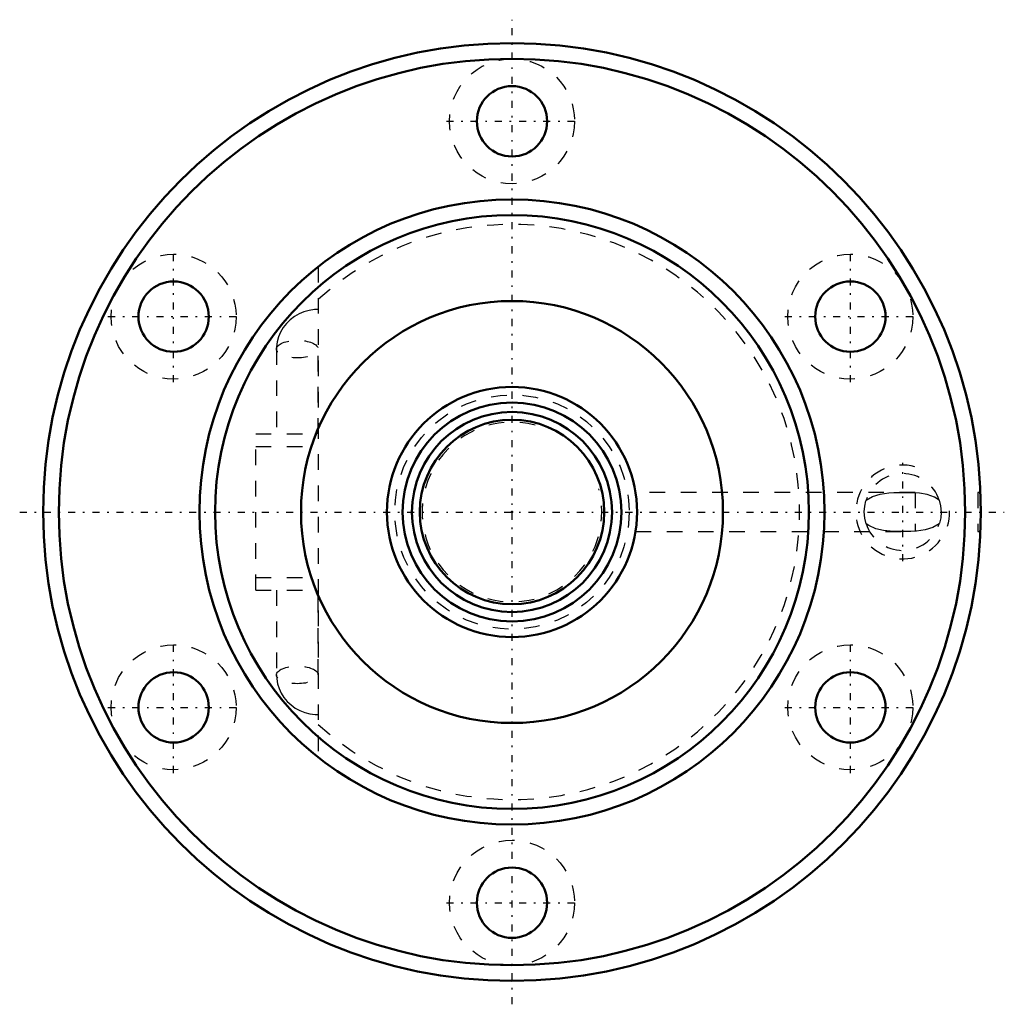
# Model space of a CAD drawing. Header units: millimetres. Extents: x -31.5 to 31.5, y -31.5 to 31.5.
import ezdxf

# ---------------------------------------------------------------- set-up
doc = ezdxf.new("R2010")
doc.units = ezdxf.units.MM
doc.linetypes.add('Center', pattern=[1.5, 0.45, -0.5, 0.05, -0.5])
doc.linetypes.add('Dashed', pattern=[2, 1, -1])
for name, color, linetype, lineweight in [('2d ConnectionPoints', 7, 'Continuous', 50), ('AM_0', 7, 'Continuous', 50), ('AM_5', 3, 'Continuous', 25), ('AM_7', 7, 'Center', 25), ('AM_9', 6, 'Dashed', 25)]:
    doc.layers.add(name, color=color, linetype=linetype, lineweight=lineweight)

# ---------------------------------------------------------------- blocks, each defined once
blk = doc.blocks.new('1_BNF_1605_2_5RR_nut_0_in_BNF1605_2_5RRG1_410LC5A_00__2')
at = {"layer": 'AM_0'}
for centre, radius in [((0, 0), 30), ((0, 0), 29), ((0, 25), 2.25), ((0, 0), 20), ((0, 0), 19), ((-21.651, 12.5), 2.25), ((21.651, 12.5), 2.25), ((0, 0), 13.5), ((-21.651, -12.5), 2.25), ((21.651, -12.5), 2.25), ((0, -25), 2.25)]:
    blk.add_circle(centre, radius, dxfattribs=at)
at = {"layer": 'AM_5', "linetype": 'Dashed'}
blk.add_arc((25, 0), 3, 75, 15, dxfattribs=at)
at = {"layer": 'AM_7'}
for p, q in [((0, -31.5), (0, 31.5)), ((-4.2, 25), (4.2, 25)), ((-21.651, 8.3), (-21.651, 16.7)), ((21.651, 8.3), (21.651, 16.7)), ((-25.851, 12.5), (-17.451, 12.5)), ((17.451, 12.5), (25.851, 12.5)), ((25, -3.15), (25, 3.15)), ((-31.5, 0), (31.5, 0)), ((-21.651, -16.7), (-21.651, -8.3)), ((21.651, -16.7), (21.651, -8.3)), ((-25.851, -12.5), (-17.451, -12.5)), ((17.451, -12.5), (25.851, -12.5)), ((-4.2, -25), (4.2, -25))]:
    blk.add_line(p, q, dxfattribs=at)
at = {"layer": 'AM_9'}
for p, q in [((-12.4, 15.692), (-12.4, -15.692)), ((-15.066, 10.423), (-15.066, 5)), ((-12.401, 5), (-12.401, 10.423)), ((-16.4, -5), (-16.4, 5)), ((-16.4, 5), (-12.4, 5)), ((-16.4, 4.2), (-12.4, 4.2)), ((25.8, 1.25), (7.904, 1.25)), ((25.8, 1.25), (25.8, -1.25)), ((29.974, 1.25), (29.8, 1.25)), ((29.8, 1.25), (29.8, -1.25)), ((7.902, -1.25), (25.8, -1.25)), ((29.8, -1.25), (29.975, -1.25)), ((-16.4, -4.2), (-12.4, -4.2)), ((-16.4, -5), (-12.4, -5)), ((-15.066, -5), (-15.066, -10.423)), ((-12.401, -10.423), (-12.401, -5))]:
    blk.add_line(p, q, dxfattribs=at)
for points in [[(-12.4, 12.963), (-12.64, 12.953), (-12.98, 12.903), (-13.311, 12.811), (-13.628, 12.678), (-13.924, 12.508), (-14.195, 12.302), (-14.436, 12.064), (-14.641, 11.799), (-14.809, 11.511), (-14.936, 11.206), (-15.021, 10.888), (-15.061, 10.565), (-15.066, 10.423)], [(22.659, -0.75), (22.574, -0.398), (22.542, 0.003), (22.571, 0.379), (22.647, 0.713), (22.659, 0.75)], [(22.659, 0.75), (23.064, 0.987), (23.565, 1.148), (24.108, 1.228), (24.432, 1.245), (24.775, 1.25), (25.026, 1.25)], [(25.026, 1.25), (25.061, 1.25), (25.355, 1.249), (25.8, 1.234)], [(27.341, 0.75), (27.027, 0.944), (26.572, 1.114), (26.079, 1.209), (25.8, 1.234)], [(27.341, 0.75), (27.426, 0.398), (27.458, -0.003), (27.429, -0.379), (27.353, -0.713), (27.341, -0.75)], [(24.974, -1.25), (24.939, -1.25), (24.645, -1.249), (24.197, -1.234), (23.761, -1.186), (23.287, -1.071), (22.831, -0.867), (22.659, -0.75)], [(25.8, -1.234), (25.519, -1.246), (25.225, -1.25), (24.974, -1.25)], [(27.341, -0.75), (26.936, -0.987), (26.435, -1.148), (25.892, -1.228), (25.8, -1.234)], [(-15.066, -10.423), (-15.053, -10.675), (-14.998, -10.994), (-14.901, -11.303), (-14.764, -11.597), (-14.59, -11.872), (-14.381, -12.123), (-14.14, -12.348), (-13.871, -12.542), (-13.578, -12.702), (-13.264, -12.826), (-12.935, -12.912), (-12.597, -12.956), (-12.4, -12.963)]]:
    blk.add_lwpolyline(points, dxfattribs=at)
for centre in [(0, 25), (-21.651, 12.5), (21.651, 12.5), (-21.651, -12.5), (21.651, -12.5), (0, -25)]:
    blk.add_circle(centre, 4, dxfattribs=at)
for centre, radius, start, end in [((0, 0), 18.4, 227.6302, 132.3698), ((25, 0), 2.458, 17.76202, 162.23798), ((25, 0), 2.458, 197.76202, 342.23798)]:
    blk.add_arc(centre, radius, start, end, dxfattribs=at)
for centre in [(-13.733, 10.423), (-13.733, -10.423)]:
    blk.add_ellipse(centre, major_axis=(-1.332, 0), ratio=0.422618, dxfattribs=at)
blk = doc.blocks.new('2_BNF160525RRG1410LC5A00_0_in_BNF1605_2_5RRG1_410LC5A_00__2')
at = {"layer": 'AM_0'}
for radius in [8, 7, 6.4, 5.9]:
    blk.add_circle((0, 0), radius, dxfattribs=at)
at = {"layer": 'AM_5', "linetype": 'Dashed'}
blk.add_arc((0, 0), 5.75, 75, 15, dxfattribs=at)
at = {"layer": 'AM_9'}
blk.add_circle((0, 0), 7.5, dxfattribs=at)

msp = doc.modelspace()

# ---------------------------------------------------------------- linework, layer by layer
at = {"layer": '2d ConnectionPoints'}
msp.add_point((0, 0), dxfattribs=at)
msp.add_point((0, 0), dxfattribs=at)

# ---------------------------------------------------------------- block references
for name in ['1_BNF_1605_2_5RR_nut_0_in_BNF1605_2_5RRG1_410LC5A_00__2', '2_BNF160525RRG1410LC5A00_0_in_BNF1605_2_5RRG1_410LC5A_00__2']:
    msp.add_blockref(name, (0, 0))

doc.saveas('drawing.dxf')
